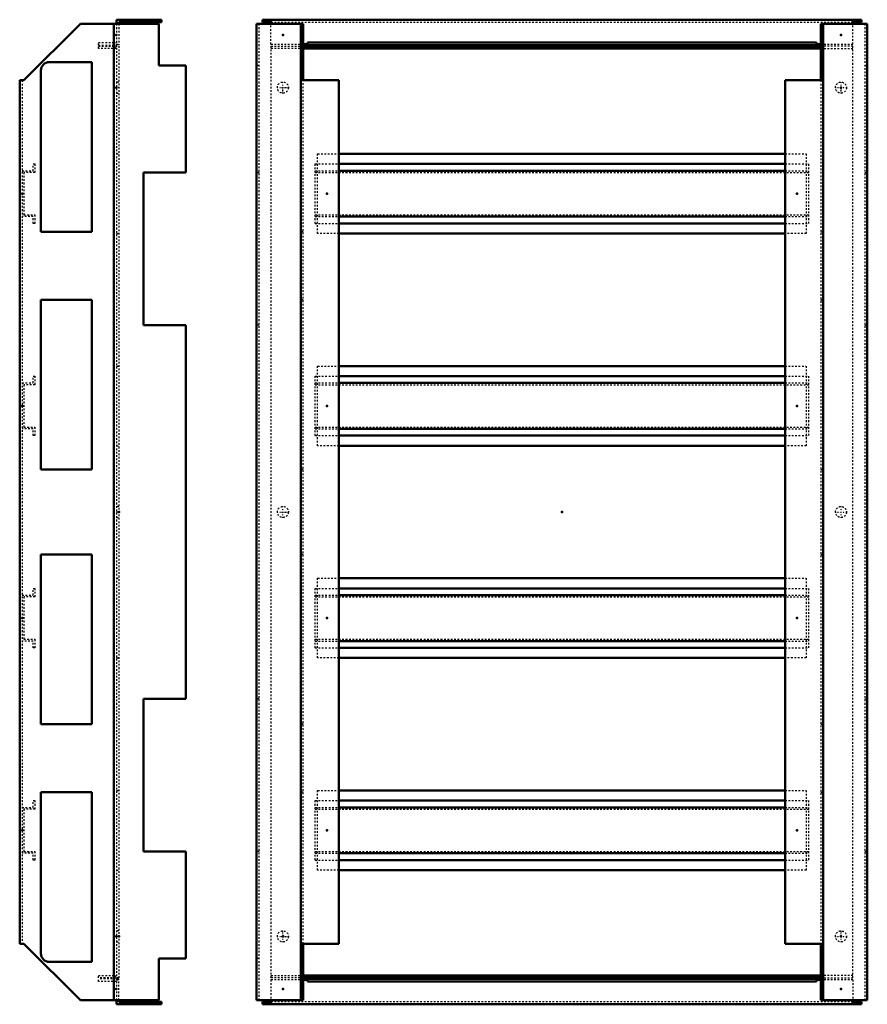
# Model space of a CAD drawing. Header units: millimetres. Extents: x 0 to 1097, y 0 to 911.
# Tile 2 of 2: x 598 to 1097, y 140 to 720. Entities that reach past the tile are written whole.
import ezdxf

# ---------------------------------------------------------------- set-up
doc = ezdxf.new("R2010")
doc.units = ezdxf.units.MM
doc.linetypes.add('Center', pattern=[1.5, 0.45, -0.5, 0.05, -0.5])
doc.linetypes.add('Dashed', pattern=[2, 1, -1])
for name, color, linetype, lineweight in [('2d ConnectionPoints', 7, 'Continuous', 50), ('AM_0', 7, 'Continuous', 50), ('AM_7', 7, 'Center', 25), ('AM_9', 6, 'Dashed', 25)]:
    doc.layers.add(name, color=color, linetype=linetype, lineweight=lineweight)

# ---------------------------------------------------------------- blocks, each defined once
blk = doc.blocks.new('23_AC06040R5_0__P1_1_0_in_AC06040R5_0__1300')
at = {"layer": 'AM_9'}
for p, q in [((605.68, 634.64), (606.68, 634.64)), ((605.68, 630.64), (605.68, 634.64)), ((606.68, 634.64), (606.68, 629.64)), ((599.18, 630.64), (605.68, 630.64)), ((600.18, 629.64), (600.18, 604.64)), ((606.68, 629.64), (600.18, 629.64)), ((605.68, 603.64), (599.18, 603.64)), ((600.18, 604.64), (606.68, 604.64)), ((605.68, 599.64), (605.68, 603.64)), ((606.68, 604.64), (606.68, 599.64)), ((606.68, 599.64), (605.68, 599.64))]:
    blk.add_line(p, q, dxfattribs=at)
blk = doc.blocks.new('24_AC06040R5_0__P1_2_0_in_AC06040R5_0__1300')
at = {"layer": 'AM_9'}
for p, q in [((599.18, 505.64), (605.68, 505.64)), ((606.68, 504.64), (600.18, 504.64)), ((600.18, 504.64), (600.18, 479.64)), ((605.68, 505.64), (605.68, 509.64)), ((605.68, 509.64), (606.68, 509.64)), ((606.68, 509.64), (606.68, 504.64)), ((605.68, 478.64), (599.18, 478.64)), ((600.18, 479.64), (606.68, 479.64)), ((605.68, 474.64), (605.68, 478.64)), ((606.68, 479.64), (606.68, 474.64)), ((606.68, 474.64), (605.68, 474.64))]:
    blk.add_line(p, q, dxfattribs=at)
blk = doc.blocks.new('25_AC06040R5_0__P1_3_0_in_AC06040R5_0__1300')
at = {"layer": 'AM_9'}
for p, q in [((605.68, 384.64), (606.68, 384.64)), ((605.68, 380.64), (605.68, 384.64)), ((606.68, 384.64), (606.68, 379.64)), ((599.18, 380.64), (605.68, 380.64)), ((606.68, 379.64), (600.18, 379.64)), ((600.18, 379.64), (600.18, 354.64)), ((600.18, 354.64), (606.68, 354.64)), ((606.68, 354.64), (606.68, 349.64)), ((605.68, 353.64), (599.18, 353.64)), ((605.68, 349.64), (605.68, 353.64)), ((606.68, 349.64), (605.68, 349.64))]:
    blk.add_line(p, q, dxfattribs=at)
blk = doc.blocks.new('26_AC06040R5_0__P1_4_0_in_AC06040R5_0__1300')
at = {"layer": 'AM_9'}
for p, q in [((599.18, 255.64), (605.68, 255.64)), ((605.68, 259.64), (606.68, 259.64)), ((605.68, 255.64), (605.68, 259.64)), ((606.68, 259.64), (606.68, 254.64)), ((606.68, 254.64), (600.18, 254.64)), ((600.18, 254.64), (600.18, 229.64)), ((605.68, 228.64), (599.18, 228.64)), ((600.18, 229.64), (606.68, 229.64)), ((605.68, 224.64), (605.68, 228.64)), ((606.68, 229.64), (606.68, 224.64)), ((606.68, 224.64), (605.68, 224.64))]:
    blk.add_line(p, q, dxfattribs=at)
blk = doc.blocks.new('27_MC_400_H_0__1_0_in_AC06040R5_0__1300')
at = {"layer": 'AM_0'}
for p, q in [((654.68, 719.64), (681.18, 719.64)), ((654.68, 717.14), (654.68, 719.64)), ((657.41, 719.64), (657.41, 718.14)), ((681.18, 719.64), (681.18, 718.14)), ((681.18, 718.14), (656.18, 718.14)), ((656.18, 718.14), (656.18, 717.14))]:
    blk.add_line(p, q, dxfattribs=at)
at = {"layer": 'AM_9'}
for p, q in [((656.18, 717.14), (656.18, 704.64)), ((644.18, 706.14), (654.68, 706.14)), ((644.18, 704.64), (644.18, 706.14)), ((644.18, 704.64), (656.18, 704.64)), ((654.68, 705.14), (656.18, 705.14))]:
    blk.add_line(p, q, dxfattribs=at)
blk = doc.blocks.new('28_MC_400_H_0__2_0_in_AC06040R5_0__1300')
at = {"layer": 'AM_0'}
for p, q in [((654.68, 142.14), (654.68, 139.64)), ((654.68, 139.64), (681.18, 139.64)), ((656.18, 141.14), (656.18, 142.14)), ((681.18, 141.14), (656.18, 141.14)), ((657.41, 139.64), (657.41, 141.14)), ((681.18, 139.64), (681.18, 141.14))]:
    blk.add_line(p, q, dxfattribs=at)
at = {"layer": 'AM_9'}
for p, q in [((656.18, 154.64), (644.18, 154.64)), ((644.18, 153.14), (644.18, 154.64)), ((654.68, 153.14), (644.18, 153.14)), ((654.68, 154.14), (656.18, 154.14)), ((656.18, 142.14), (656.18, 154.64))]:
    blk.add_line(p, q, dxfattribs=at)
blk = doc.blocks.new('29_AC600_0__0_in_AC06040R5_0__1300')
at = {"layer": 'AM_0'}
for p, q in [((633.54, 717.14), (600.14, 683.94)), ((633.54, 717.14), (679.68, 717.14)), ((653.18, 717.14), (653.18, 142.14)), ((679.68, 717.14), (679.68, 692.64)), ((640.18, 694.64), (615.18, 694.64)), ((640.18, 594.64), (640.18, 694.64)), ((679.68, 692.64), (695.68, 692.64)), ((695.68, 692.64), (695.68, 629.64)), ((610.18, 689.64), (610.18, 594.64)), ((600.14, 683.94), (597.68, 683.94)), ((597.68, 683.94), (597.68, 175.34)), ((670.68, 629.64), (670.68, 539.64)), ((695.68, 629.64), (670.68, 629.64)), ((610.18, 594.64), (640.18, 594.64)), ((610.18, 554.64), (610.18, 454.64)), ((640.18, 554.64), (610.18, 554.64)), ((640.18, 454.64), (640.18, 554.64)), ((670.68, 539.64), (695.68, 539.64)), ((695.68, 539.64), (695.68, 319.64)), ((610.18, 454.64), (640.18, 454.64)), ((610.18, 404.64), (610.18, 304.64)), ((640.18, 404.64), (610.18, 404.64)), ((640.18, 304.64), (640.18, 404.64)), ((670.68, 319.64), (670.68, 229.64)), ((695.68, 319.64), (670.68, 319.64)), ((610.18, 304.64), (640.18, 304.64)), ((610.18, 264.64), (610.18, 169.64)), ((640.18, 264.64), (610.18, 264.64)), ((640.18, 164.64), (640.18, 264.64)), ((670.68, 229.64), (695.68, 229.64)), ((695.68, 229.64), (695.68, 166.64)), ((597.68, 175.34), (600.14, 175.34)), ((600.14, 175.34), (633.54, 142.14)), ((615.18, 164.64), (640.18, 164.64)), ((679.68, 166.64), (679.68, 142.14)), ((695.68, 166.64), (679.68, 166.64)), ((633.54, 142.14), (679.68, 142.14))]:
    blk.add_line(p, q, dxfattribs=at)
for centre, start, end in [((615.18, 689.64), 90, 180), ((615.18, 169.64), 180, 270)]:
    blk.add_arc(centre, 5, start, end, dxfattribs=at)
at = {"layer": 'AM_9'}
for p, q in [((654.68, 717.14), (654.68, 142.14)), ((599.18, 683.94), (599.18, 175.34))]:
    blk.add_line(p, q, dxfattribs=at)
blk = doc.blocks.new('30_AC06040R5_0__P2_0_in_AC06040R5_0__1300')
at = {"layer": 'AM_7'}
for p, q in [((656.26, 679.64), (654.61, 679.64)), ((656.26, 429.64), (654.61, 429.64)), ((656.26, 179.64), (654.61, 179.64))]:
    blk.add_line(p, q, dxfattribs=at)
at = {"layer": 'AM_9'}
for p, q in [((644.18, 702.64), (644.18, 704.14)), ((644.18, 704.14), (656.18, 704.14)), ((654.68, 702.64), (644.18, 702.64)), ((653.79, 702.64), (654.63, 704.14)), ((656.18, 704.14), (656.18, 155.14)), ((656.18, 682.89), (654.68, 682.89)), ((654.68, 676.39), (656.18, 676.39)), ((654.68, 640.64), (656.18, 640.64)), ((654.68, 593.64), (656.18, 593.64)), ((654.68, 515.64), (656.18, 515.64)), ((654.68, 468.64), (656.18, 468.64)), ((656.18, 432.89), (654.68, 432.89)), ((654.68, 426.39), (656.18, 426.39)), ((654.68, 390.64), (656.18, 390.64)), ((654.68, 343.64), (656.18, 343.64)), ((654.68, 265.64), (656.18, 265.64)), ((654.68, 218.64), (656.18, 218.64)), ((656.18, 182.89), (654.68, 182.89)), ((654.68, 176.39), (656.18, 176.39)), ((644.18, 155.14), (644.18, 156.64)), ((644.18, 156.64), (654.68, 156.64)), ((654.63, 155.14), (653.79, 156.64)), ((656.18, 155.14), (644.18, 155.14))]:
    blk.add_line(p, q, dxfattribs=at)
blk = doc.blocks.new('31_AC600_0__1_0_in_AC06040R5_0__1300')
at = {"layer": 'AM_0'}
for p, q in [((764.82, 717.14), (737.32, 717.14)), ((737.32, 142.14), (737.32, 717.14)), ((763.32, 142.14), (763.32, 717.14)), ((764.82, 717.14), (764.82, 683.94)), ((785.82, 683.94), (763.32, 683.94)), ((785.82, 175.34), (785.82, 683.94)), ((763.32, 175.34), (785.82, 175.34)), ((764.82, 175.34), (764.82, 142.14)), ((764.82, 142.14), (737.32, 142.14))]:
    blk.add_line(p, q, dxfattribs=at)
at = {"layer": 'AM_9'}
for p, q in [((738.82, 142.14), (738.82, 717.14)), ((738.82, 692.64), (737.32, 692.64)), ((764.82, 694.64), (763.32, 694.64)), ((764.82, 689.64), (763.32, 689.64)), ((764.82, 175.34), (764.82, 683.94)), ((738.82, 629.64), (737.32, 629.64)), ((764.82, 594.64), (763.32, 594.64)), ((764.82, 554.64), (763.32, 554.64)), ((738.82, 539.64), (737.32, 539.64)), ((764.82, 454.64), (763.32, 454.64)), ((764.82, 404.64), (763.32, 404.64)), ((738.82, 319.64), (737.32, 319.64)), ((764.82, 304.64), (763.32, 304.64)), ((764.82, 264.64), (763.32, 264.64)), ((738.82, 229.64), (737.32, 229.64)), ((764.82, 169.64), (763.32, 169.64)), ((738.82, 166.64), (737.32, 166.64)), ((764.82, 164.64), (763.32, 164.64))]:
    blk.add_line(p, q, dxfattribs=at)
blk = doc.blocks.new('32_AC06040R5_0__P1_1_0_in_AC06040R5_0__1300')
at = {"layer": 'AM_0'}
for p, q in [((785.82, 634.64), (1048.82, 634.64)), ((785.82, 630.64), (1048.82, 630.64)), ((785.82, 603.64), (1048.82, 603.64)), ((785.82, 599.64), (1048.82, 599.64))]:
    blk.add_line(p, q, dxfattribs=at)
at = {"layer": 'AM_9'}
for p, q in [((771.82, 599.64), (771.82, 634.64)), ((771.82, 634.64), (785.82, 634.64)), ((1048.82, 634.64), (1062.82, 634.64)), ((1062.82, 599.64), (1062.82, 634.64)), ((771.82, 630.64), (785.82, 630.64)), ((771.82, 629.64), (1062.82, 629.64)), ((1048.82, 630.64), (1062.82, 630.64)), ((771.82, 604.64), (1062.82, 604.64)), ((771.82, 603.64), (785.82, 603.64)), ((1048.82, 603.64), (1062.82, 603.64)), ((771.82, 599.64), (785.82, 599.64)), ((1048.82, 599.64), (1062.82, 599.64))]:
    blk.add_line(p, q, dxfattribs=at)
blk = doc.blocks.new('33_AC06040R5_0__P1_2_0_in_AC06040R5_0__1300')
at = {"layer": 'AM_0'}
for p, q in [((785.82, 509.64), (1048.82, 509.64)), ((785.82, 505.64), (1048.82, 505.64)), ((785.82, 478.64), (1048.82, 478.64)), ((785.82, 474.64), (1048.82, 474.64))]:
    blk.add_line(p, q, dxfattribs=at)
at = {"layer": 'AM_9'}
for p, q in [((771.82, 474.64), (771.82, 509.64)), ((771.82, 509.64), (785.82, 509.64)), ((771.82, 505.64), (785.82, 505.64)), ((771.82, 504.64), (1062.82, 504.64)), ((1048.82, 509.64), (1062.82, 509.64)), ((1048.82, 505.64), (1062.82, 505.64)), ((1062.82, 474.64), (1062.82, 509.64)), ((771.82, 479.64), (1062.82, 479.64)), ((771.82, 478.64), (785.82, 478.64)), ((1048.82, 478.64), (1062.82, 478.64)), ((771.82, 474.64), (785.82, 474.64)), ((1048.82, 474.64), (1062.82, 474.64))]:
    blk.add_line(p, q, dxfattribs=at)
blk = doc.blocks.new('34_AC06040R5_0__P1_3_0_in_AC06040R5_0__1300')
at = {"layer": 'AM_0'}
for p, q in [((785.82, 384.64), (1048.82, 384.64)), ((785.82, 380.64), (1048.82, 380.64)), ((785.82, 353.64), (1048.82, 353.64)), ((785.82, 349.64), (1048.82, 349.64))]:
    blk.add_line(p, q, dxfattribs=at)
at = {"layer": 'AM_9'}
for p, q in [((771.82, 349.64), (771.82, 384.64)), ((771.82, 384.64), (785.82, 384.64)), ((1048.82, 384.64), (1062.82, 384.64)), ((1062.82, 349.64), (1062.82, 384.64)), ((771.82, 380.64), (785.82, 380.64)), ((771.82, 379.64), (1062.82, 379.64)), ((1048.82, 380.64), (1062.82, 380.64)), ((771.82, 354.64), (1062.82, 354.64)), ((771.82, 353.64), (785.82, 353.64)), ((771.82, 349.64), (785.82, 349.64)), ((1048.82, 353.64), (1062.82, 353.64)), ((1048.82, 349.64), (1062.82, 349.64))]:
    blk.add_line(p, q, dxfattribs=at)
blk = doc.blocks.new('35_AC06040R5_0__P1_4_0_in_AC06040R5_0__1300')
at = {"layer": 'AM_0'}
for p, q in [((785.82, 259.64), (1048.82, 259.64)), ((785.82, 255.64), (1048.82, 255.64)), ((785.82, 228.64), (1048.82, 228.64)), ((785.82, 224.64), (1048.82, 224.64))]:
    blk.add_line(p, q, dxfattribs=at)
at = {"layer": 'AM_9'}
for p, q in [((771.82, 224.64), (771.82, 259.64)), ((771.82, 259.64), (785.82, 259.64)), ((771.82, 255.64), (785.82, 255.64)), ((1048.82, 259.64), (1062.82, 259.64)), ((1048.82, 255.64), (1062.82, 255.64)), ((1062.82, 224.64), (1062.82, 259.64)), ((771.82, 254.64), (1062.82, 254.64)), ((771.82, 229.64), (1062.82, 229.64)), ((771.82, 228.64), (785.82, 228.64)), ((1048.82, 228.64), (1062.82, 228.64)), ((771.82, 224.64), (785.82, 224.64)), ((1048.82, 224.64), (1062.82, 224.64))]:
    blk.add_line(p, q, dxfattribs=at)
blk = doc.blocks.new('36_MC_400_H_0__1_0_in_AC06040R5_0__1300')
at = {"layer": 'AM_0'}
for p, q in [((740.82, 719.64), (740.82, 718.14)), ((740.82, 719.64), (1093.82, 719.64)), ((745.82, 717.14), (745.82, 719.64)), ((1088.82, 717.14), (1088.82, 719.64)), ((1093.82, 719.64), (1093.82, 718.14)), ((745.82, 718.14), (740.82, 718.14)), ((1088.82, 718.14), (1093.82, 718.14)), ((764.82, 705.14), (767.32, 705.14)), ((767.32, 706.14), (1067.32, 706.14)), ((767.32, 706.14), (767.32, 704.64)), ((767.32, 704.64), (1067.32, 704.64)), ((1067.32, 704.64), (1067.32, 706.14)), ((1067.32, 705.14), (1069.82, 705.14))]:
    blk.add_line(p, q, dxfattribs=at)
at = {"layer": 'AM_9'}
for p, q in [((745.82, 718.14), (1088.82, 718.14)), ((745.82, 705.14), (745.82, 717.14)), ((1088.82, 705.14), (1088.82, 717.14)), ((745.82, 705.14), (764.82, 705.14)), ((1069.82, 705.14), (1088.82, 705.14))]:
    blk.add_line(p, q, dxfattribs=at)
blk = doc.blocks.new('37_MC_400_H_0__2_0_in_AC06040R5_0__1300')
at = {"layer": 'AM_0'}
for p, q in [((767.32, 154.14), (764.82, 154.14)), ((767.32, 154.64), (767.32, 153.14)), ((1067.32, 154.64), (767.32, 154.64)), ((1067.32, 153.14), (767.32, 153.14)), ((1067.32, 153.14), (1067.32, 154.64)), ((1069.82, 154.14), (1067.32, 154.14)), ((745.82, 141.14), (740.82, 141.14)), ((740.82, 139.64), (740.82, 141.14)), ((740.82, 139.64), (1093.82, 139.64)), ((745.82, 142.14), (745.82, 139.64)), ((1088.82, 142.14), (1088.82, 139.64)), ((1088.82, 141.14), (1093.82, 141.14)), ((1093.82, 139.64), (1093.82, 141.14))]:
    blk.add_line(p, q, dxfattribs=at)
at = {"layer": 'AM_9'}
for p, q in [((764.82, 154.14), (745.82, 154.14)), ((745.82, 154.14), (745.82, 142.14)), ((1088.82, 154.14), (1069.82, 154.14)), ((1088.82, 154.14), (1088.82, 142.14)), ((1088.82, 141.14), (745.82, 141.14))]:
    blk.add_line(p, q, dxfattribs=at)
blk = doc.blocks.new('38_AC600_0__2_0_in_AC06040R5_0__1300')
at = {"layer": 'AM_0'}
for p, q in [((1069.82, 717.14), (1097.32, 717.14)), ((1069.82, 683.94), (1069.82, 717.14)), ((1071.32, 717.14), (1071.32, 142.14)), ((1097.32, 717.14), (1097.32, 142.14)), ((1071.32, 683.94), (1048.82, 683.94)), ((1048.82, 683.94), (1048.82, 175.34)), ((1048.82, 175.34), (1071.32, 175.34)), ((1069.82, 142.14), (1069.82, 175.34)), ((1069.82, 142.14), (1097.32, 142.14))]:
    blk.add_line(p, q, dxfattribs=at)
at = {"layer": 'AM_9'}
for p, q in [((1095.82, 717.14), (1095.82, 142.14)), ((1069.82, 694.64), (1071.32, 694.64)), ((1095.82, 692.64), (1097.32, 692.64)), ((1069.82, 689.64), (1071.32, 689.64)), ((1069.82, 683.94), (1069.82, 175.34)), ((1095.82, 629.64), (1097.32, 629.64)), ((1069.82, 594.64), (1071.32, 594.64)), ((1069.82, 554.64), (1071.32, 554.64)), ((1095.82, 539.64), (1097.32, 539.64)), ((1069.82, 454.64), (1071.32, 454.64)), ((1069.82, 404.64), (1071.32, 404.64)), ((1095.82, 319.64), (1097.32, 319.64)), ((1069.82, 304.64), (1071.32, 304.64)), ((1069.82, 264.64), (1071.32, 264.64)), ((1095.82, 229.64), (1097.32, 229.64)), ((1069.82, 169.64), (1071.32, 169.64)), ((1069.82, 164.64), (1071.32, 164.64)), ((1095.82, 166.64), (1097.32, 166.64))]:
    blk.add_line(p, q, dxfattribs=at)
blk = doc.blocks.new('39_AC06040R5_0__P2_0_in_AC06040R5_0__1300')
at = {"layer": 'AM_0'}
for p, q in [((1069.82, 704.14), (764.82, 704.14)), ((764.82, 702.64), (1069.82, 702.64)), ((767.32, 702.64), (767.32, 704.14)), ((1067.32, 702.64), (1067.32, 704.14)), ((785.82, 640.64), (1048.82, 640.64)), ((1048.82, 593.64), (785.82, 593.64)), ((785.82, 515.64), (1048.82, 515.64)), ((1048.82, 468.64), (785.82, 468.64)), ((785.82, 390.64), (1048.82, 390.64)), ((1048.82, 343.64), (785.82, 343.64)), ((785.82, 265.64), (1048.82, 265.64)), ((1048.82, 218.64), (785.82, 218.64)), ((1069.82, 156.64), (764.82, 156.64)), ((767.32, 155.14), (767.32, 156.64)), ((1067.32, 155.14), (1067.32, 156.64)), ((764.82, 155.14), (1069.82, 155.14))]:
    blk.add_line(p, q, dxfattribs=at)
at = {"layer": 'AM_7'}
for p, q in [((749.4075, 679.64), (756.2325, 679.64)), ((752.82, 676.2275), (752.82, 683.0525)), ((1078.4075, 679.64), (1085.2325, 679.64)), ((1081.82, 676.2275), (1081.82, 683.0525)), ((749.4075, 429.64), (756.2325, 429.64)), ((752.82, 426.2275), (752.82, 433.0525)), ((1078.4075, 429.64), (1085.2325, 429.64)), ((1081.82, 426.2275), (1081.82, 433.0525)), ((752.82, 176.2275), (752.82, 183.0525)), ((1081.82, 176.2275), (1081.82, 183.0525)), ((749.4075, 179.64), (756.2325, 179.64)), ((1078.4075, 179.64), (1085.2325, 179.64))]:
    blk.add_line(p, q, dxfattribs=at)
at = {"layer": 'AM_9'}
for p, q in [((745.82, 704.14), (764.82, 704.14)), ((745.82, 704.14), (745.82, 155.14)), ((764.82, 702.64), (745.82, 702.64)), ((1088.82, 704.14), (1069.82, 704.14)), ((1069.82, 702.64), (1088.82, 702.64)), ((1088.82, 155.14), (1088.82, 704.14)), ((773.32, 593.64), (773.32, 640.64)), ((773.32, 640.64), (785.82, 640.64)), ((1048.82, 640.64), (1061.32, 640.64)), ((1061.32, 640.64), (1061.32, 593.64)), ((785.82, 593.64), (773.32, 593.64)), ((1061.32, 593.64), (1048.82, 593.64)), ((773.32, 468.64), (773.32, 515.64)), ((773.32, 515.64), (785.82, 515.64)), ((1048.82, 515.64), (1061.32, 515.64)), ((1061.32, 515.64), (1061.32, 468.64)), ((785.82, 468.64), (773.32, 468.64)), ((1061.32, 468.64), (1048.82, 468.64)), ((773.32, 343.64), (773.32, 390.64)), ((773.32, 390.64), (785.82, 390.64)), ((1048.82, 390.64), (1061.32, 390.64)), ((1061.32, 390.64), (1061.32, 343.64)), ((785.82, 343.64), (773.32, 343.64)), ((1061.32, 343.64), (1048.82, 343.64)), ((773.32, 218.64), (773.32, 265.64)), ((773.32, 265.64), (785.82, 265.64)), ((1048.82, 265.64), (1061.32, 265.64)), ((1061.32, 265.64), (1061.32, 218.64)), ((785.82, 218.64), (773.32, 218.64)), ((1061.32, 218.64), (1048.82, 218.64)), ((745.82, 156.64), (764.82, 156.64)), ((1088.82, 156.64), (1069.82, 156.64)), ((764.82, 155.14), (745.82, 155.14)), ((1069.82, 155.14), (1088.82, 155.14))]:
    blk.add_line(p, q, dxfattribs=at)
for centre in [(752.82, 679.64), (1081.82, 679.64), (752.82, 429.64), (1081.82, 429.64), (752.82, 179.64), (1081.82, 179.64)]:
    blk.add_circle(centre, 3.25, dxfattribs=at)

msp = doc.modelspace()

# ---------------------------------------------------------------- linework, layer by layer
at = {"layer": '2d ConnectionPoints'}
for p in [(654.68, 710.64), (654.68, 710.64), (654.68, 710.64), (752.82, 710.64), (1081.82, 710.64), (1081.82, 710.64), (654.68, 679.64), (1081.82, 679.64), (599.18, 617.14), (778.82, 617.14), (1055.82, 617.14), (1055.82, 617.14), (599.18, 492.14), (599.18, 492.14), (599.18, 492.14), (778.82, 492.14), (1055.82, 492.14), (1055.82, 492.14), (656.18, 429.64), (917.32, 429.64), (599.18, 367.14), (599.18, 367.14), (599.18, 367.14), (778.82, 367.14), (1055.82, 367.14), (1055.82, 367.14), (599.18, 242.14), (599.18, 242.14), (599.18, 242.14), (778.82, 242.14), (1055.82, 242.14), (1055.82, 242.14), (654.68, 179.64), (656.18, 179.64), (656.18, 179.64), (752.82, 179.64), (1081.82, 179.64), (1081.82, 179.64), (654.68, 148.64), (654.68, 148.64), (654.68, 148.64), (752.82, 148.64), (1081.82, 148.64), (1081.82, 148.64)]:
    msp.add_point(p, dxfattribs=at)

# ---------------------------------------------------------------- block references
for name in ['27_MC_400_H_0__1_0_in_AC06040R5_0__1300', '36_MC_400_H_0__1_0_in_AC06040R5_0__1300', '29_AC600_0__0_in_AC06040R5_0__1300', '31_AC600_0__1_0_in_AC06040R5_0__1300', '38_AC600_0__2_0_in_AC06040R5_0__1300', '30_AC06040R5_0__P2_0_in_AC06040R5_0__1300', '39_AC06040R5_0__P2_0_in_AC06040R5_0__1300', '23_AC06040R5_0__P1_1_0_in_AC06040R5_0__1300', '32_AC06040R5_0__P1_1_0_in_AC06040R5_0__1300', '24_AC06040R5_0__P1_2_0_in_AC06040R5_0__1300', '33_AC06040R5_0__P1_2_0_in_AC06040R5_0__1300', '25_AC06040R5_0__P1_3_0_in_AC06040R5_0__1300', '34_AC06040R5_0__P1_3_0_in_AC06040R5_0__1300', '26_AC06040R5_0__P1_4_0_in_AC06040R5_0__1300', '35_AC06040R5_0__P1_4_0_in_AC06040R5_0__1300', '28_MC_400_H_0__2_0_in_AC06040R5_0__1300', '37_MC_400_H_0__2_0_in_AC06040R5_0__1300']:
    msp.add_blockref(name, (0, 0))

doc.saveas('drawing.dxf')
